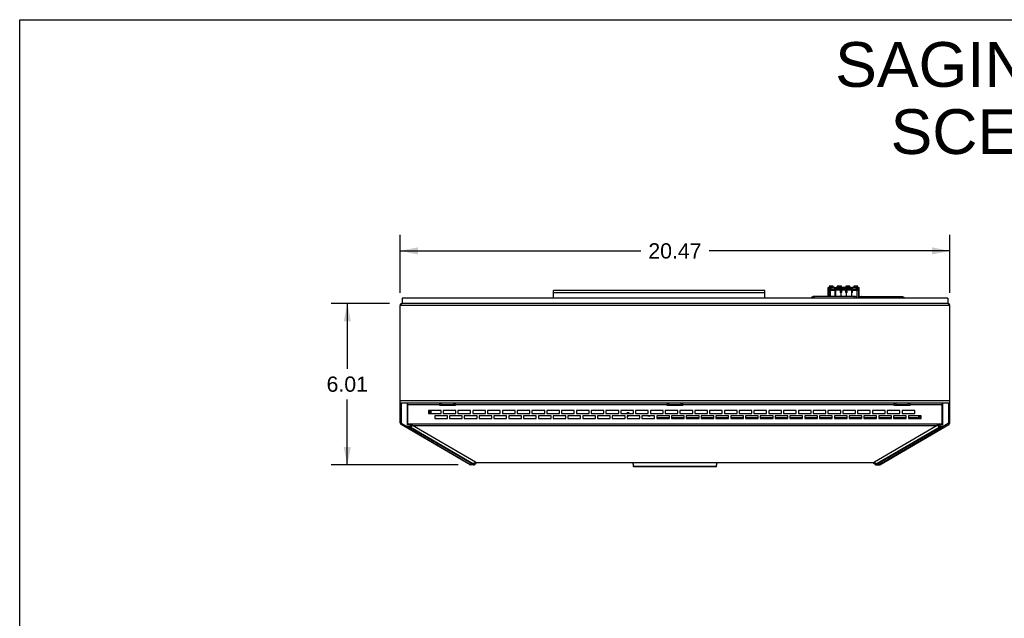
# Model space of a CAD drawing. Header units: inches. Extents: x 0 to 146, y 0 to 57.
# Tile 5 of 13: x 0 to 37, y 34 to 57. Entities that reach past the tile are written whole.
import ezdxf

# ---------------------------------------------------------------- set-up
doc = ezdxf.new("R2010")
doc.units = ezdxf.units.IN
doc.header["$LTSCALE"] = 4.033333
doc.header["$MEASUREMENT"] = 0
doc.layers.get('0').update_dxf_attribs({"linetype": 'CONTINUOUS'})
doc.layers.add('FINGER_GUARD_120MM_AXIAL_P16', color=7, linetype='CONTINUOUS')
doc.layers.add('FINGER_GUARD_120MM_AXIAL_P18', color=7, linetype='CONTINUOUS')
doc.styles.get("Standard").update_dxf_attribs({"font": 'arial.ttf'})
doc.dimstyles.new('DIMSTYLE_1', dxfattribs={"dimtxt": 0.566667, "dimasz": 0.666667, "dimexe": 0.09, "dimexo": 0.07, "dimgap": 0.0425, "dimtad": 0, "dimtih": 1, "dimtoh": 1, "dimzin": 4, "dimdsep": 46, "dimtxsty": 'Standard', "dimblk": '_FILLED', "dimblk1": '_FILLED', "dimblk2": '_FILLED', "dimcen": 0.09, "dimazin": 1, "dimtfac": 1, "dimtofl": 0, "dimtmove": 0, "dimatfit": 3, "dimldrblk": '_FILLED', "dimfxl": 0, "dimtolj": 1, "dimtzin": 4, "dimarcsym": 0})

# ---------------------------------------------------------------- blocks, each defined once
blk = doc.blocks.new('_FILLED')
at = {"color": 0, "linetype": 'ByBlock'}
blk.add_solid([(0, 0), (-1, 0.2), (-1, -0.2)], dxfattribs=at)
blk = doc.blocks.new('*D1')
at = {"color": 2, "linetype": 'Continuous'}
for p, q in [((14.165, 46.492), (14.165, 48.658)), ((34.637, 46.492), (34.637, 48.658)), ((14.165, 48.058), (23.128, 48.058)), ((34.637, 48.058), (25.675, 48.058))]:
    blk.add_line(p, q, dxfattribs=at)
at = {"color": 2, "linetype": 'Continuous', "xscale": 0.6666666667, "yscale": 0.6666666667, "zscale": 0.6666666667, "rotation": 180}
blk.add_blockref('_FILLED', (14.165, 48.058), dxfattribs=at)
at = {"color": 2, "linetype": 'Continuous', "xscale": 0.6666666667, "yscale": 0.6666666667, "zscale": 0.6666666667}
blk.add_blockref('_FILLED', (34.637, 48.058), dxfattribs=at)
at = {"color": 2, "linetype": 'Continuous', "insert": (24.401, 48.341), "char_height": 0.5667, "width": 1.98017, "attachment_point": 2, "line_spacing_factor": 0.9}
blk.add_mtext('20.47', dxfattribs=at)
blk = doc.blocks.new('*D2')
at = {"color": 2, "linetype": 'Continuous'}
for p, q in [((13.777, 46.104), (11.599, 46.104)), ((12.199, 46.104), (12.199, 43.664)), ((12.199, 40.09), (12.199, 42.53)), ((16.324, 40.09), (11.599, 40.09))]:
    blk.add_line(p, q, dxfattribs=at)
at = {"color": 2, "linetype": 'Continuous', "xscale": 0.6666666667, "yscale": 0.6666666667, "zscale": 0.6666666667}
for p, rotation in [((12.199, 46.104), 90), ((12.199, 40.09), 270)]:
    blk.add_blockref('_FILLED', p, dxfattribs=dict(at, rotation=rotation))
at = {"color": 2, "linetype": 'Continuous', "insert": (12.199, 43.38), "char_height": 0.5667, "width": 1.5399, "attachment_point": 2, "line_spacing_factor": 0.9}
blk.add_mtext('6.01', dxfattribs=at)

msp = doc.modelspace()

# ---------------------------------------------------------------- linework, layer by layer
at = {"color": 7, "linetype": 'Continuous'}
for p, q in [((0, 0), (0, 56.667)), ((0, 56.667), (73.333, 56.667)), ((19.874, 46.301), (19.874, 46.577)), ((27.748, 46.577), (19.874, 46.577)), ((27.748, 46.301), (27.748, 46.577)), ((30.106, 46.691), (30.139, 46.691)), ((30.106, 46.356), (30.106, 46.691)), ((30.139, 46.671), (30.106, 46.671)), ((30.106, 46.641), (30.369, 46.641)), ((30.106, 46.632), (30.369, 46.632)), ((30.369, 46.624), (30.106, 46.624)), ((30.106, 46.6), (30.369, 46.6)), ((30.127, 46.356), (30.127, 46.6)), ((30.139, 46.641), (30.139, 46.691)), ((30.144, 46.748), (30.143, 46.641)), ((30.144, 46.748), (30.298, 46.747)), ((30.298, 46.739), (30.144, 46.74)), ((30.169, 46.691), (30.202, 46.691)), ((30.169, 46.356), (30.169, 46.691)), ((30.202, 46.671), (30.169, 46.671)), ((30.189, 46.356), (30.189, 46.6)), ((30.202, 46.691), (30.202, 46.641)), ((30.204, 46.669), (30.202, 46.669)), ((30.204, 46.706), (30.357, 46.706)), ((30.204, 46.706), (30.204, 46.641)), ((30.357, 46.698), (30.204, 46.698)), ((30.297, 46.706), (30.298, 46.747)), ((30.352, 46.6), (30.352, 46.509)), ((30.354, 46.6), (30.354, 46.537)), ((30.357, 46.641), (30.357, 46.706)), ((30.357, 46.691), (30.369, 46.691)), ((30.369, 46.671), (30.357, 46.671)), ((30.36, 46.641), (30.359, 46.691)), ((30.369, 46.694), (30.402, 46.694)), ((30.369, 46.356), (30.369, 46.694)), ((30.402, 46.675), (30.369, 46.675)), ((30.993, 46.645), (30.369, 46.645)), ((30.369, 46.635), (30.993, 46.635)), ((30.993, 46.628), (30.369, 46.628)), ((30.369, 46.604), (30.993, 46.604)), ((30.389, 46.356), (30.389, 46.604)), ((30.402, 46.694), (30.402, 46.645)), ((30.402, 46.691), (30.404, 46.691)), ((30.404, 46.671), (30.402, 46.671)), ((30.404, 46.706), (30.557, 46.706)), ((30.404, 46.706), (30.404, 46.645)), ((30.557, 46.698), (30.404, 46.698)), ((30.406, 46.694), (30.602, 46.694)), ((30.406, 46.694), (30.406, 46.645)), ((30.56, 46.687), (30.406, 46.687)), ((30.444, 46.748), (30.598, 46.747)), ((30.444, 46.748), (30.444, 46.706)), ((30.598, 46.739), (30.444, 46.74)), ((30.552, 46.604), (30.552, 46.513)), ((30.554, 46.604), (30.554, 46.541)), ((30.554, 46.585), (30.608, 46.585)), ((30.557, 46.694), (30.557, 46.706)), ((30.56, 46.687), (30.56, 46.694)), ((30.56, 46.645), (30.56, 46.685)), ((30.602, 46.675), (30.56, 46.675)), ((30.56, 46.675), (30.56, 46.645)), ((30.597, 46.694), (30.598, 46.747)), ((30.602, 46.694), (30.602, 46.645)), ((30.602, 46.691), (30.604, 46.691)), ((30.604, 46.671), (30.602, 46.671)), ((30.604, 46.706), (30.758, 46.706)), ((30.604, 46.706), (30.604, 46.645)), ((30.758, 46.698), (30.604, 46.698)), ((30.606, 46.694), (30.802, 46.694)), ((30.606, 46.694), (30.606, 46.645)), ((30.76, 46.687), (30.606, 46.687)), ((30.608, 46.604), (30.608, 46.541)), ((30.61, 46.513), (30.61, 46.604)), ((30.752, 46.604), (30.752, 46.513)), ((30.754, 46.604), (30.754, 46.541)), ((30.754, 46.584), (30.808, 46.583)), ((30.758, 46.694), (30.758, 46.706)), ((30.76, 46.687), (30.76, 46.694)), ((30.76, 46.645), (30.76, 46.685)), ((30.802, 46.675), (30.76, 46.675)), ((30.76, 46.675), (30.76, 46.645)), ((30.764, 46.747), (30.918, 46.748)), ((30.764, 46.747), (30.764, 46.694)), ((30.918, 46.74), (30.764, 46.739)), ((30.802, 46.694), (30.802, 46.645)), ((30.804, 46.669), (30.802, 46.669)), ((30.804, 46.706), (30.958, 46.706)), ((30.804, 46.645), (30.804, 46.706)), ((30.958, 46.698), (30.804, 46.698)), ((30.806, 46.694), (30.993, 46.694)), ((30.806, 46.694), (30.806, 46.645)), ((30.96, 46.687), (30.806, 46.687)), ((30.808, 46.604), (30.808, 46.541)), ((30.81, 46.513), (30.81, 46.604)), ((30.918, 46.706), (30.918, 46.748)), ((30.958, 46.694), (30.958, 46.706)), ((30.96, 46.687), (30.96, 46.694)), ((30.96, 46.645), (30.96, 46.685)), ((30.993, 46.675), (30.96, 46.675)), ((30.96, 46.675), (30.96, 46.645)), ((30.973, 46.604), (30.973, 46.356)), ((30.993, 46.356), (30.993, 46.694)), ((30.993, 46.691), (31.004, 46.691)), ((31.004, 46.671), (30.993, 46.671)), ((30.993, 46.641), (31.256, 46.641)), ((30.993, 46.632), (31.256, 46.632)), ((31.256, 46.624), (30.993, 46.624)), ((30.993, 46.6), (31.256, 46.6)), ((31.002, 46.691), (31.002, 46.641)), ((31.004, 46.706), (31.158, 46.706)), ((31.004, 46.641), (31.004, 46.706)), ((31.158, 46.698), (31.004, 46.698)), ((31.007, 46.537), (31.007, 46.6)), ((31.01, 46.509), (31.01, 46.6)), ((31.064, 46.747), (31.218, 46.748)), ((31.064, 46.747), (31.064, 46.706)), ((31.218, 46.74), (31.064, 46.739)), ((31.158, 46.641), (31.158, 46.706)), ((31.16, 46.669), (31.158, 46.669)), ((31.159, 46.691), (31.193, 46.691)), ((31.16, 46.641), (31.159, 46.691)), ((31.193, 46.671), (31.159, 46.671)), ((31.173, 46.6), (31.173, 46.301)), ((31.193, 46.301), (31.193, 46.691)), ((31.218, 46.641), (31.218, 46.748)), ((31.222, 46.691), (31.256, 46.691)), ((31.222, 46.691), (31.222, 46.641)), ((31.256, 46.671), (31.222, 46.671)), ((31.234, 46.6), (31.234, 46.301)), ((31.256, 46.301), (31.256, 46.691)), ((14.244, 46.301), (14.244, 46.104)), ((34.559, 46.301), (14.244, 46.301)), ((27.748, 46.498), (19.874, 46.498)), ((30.369, 46.509), (30.352, 46.509)), ((30.369, 46.537), (30.354, 46.537)), ((30.61, 46.513), (30.552, 46.513)), ((30.608, 46.541), (30.554, 46.541)), ((30.573, 46.513), (30.573, 46.356)), ((30.589, 46.356), (30.589, 46.513)), ((30.81, 46.513), (30.752, 46.513)), ((30.808, 46.541), (30.754, 46.541)), ((30.773, 46.513), (30.773, 46.356)), ((30.789, 46.356), (30.789, 46.513)), ((31.007, 46.537), (30.993, 46.537)), ((31.01, 46.509), (30.993, 46.509)), ((34.559, 46.301), (34.559, 46.104)), ((14.165, 46.025), (14.175, 46.041)), ((14.165, 41.661), (14.165, 46.025)), ((34.637, 46.025), (14.165, 46.025)), ((14.175, 46.041), (14.185, 46.055)), ((34.559, 46.104), (14.244, 46.104)), ((34.618, 46.055), (34.628, 46.041)), ((34.628, 46.041), (34.637, 46.025)), ((34.637, 41.661), (34.637, 46.025)), ((14.165, 42.482), (34.637, 42.482)), ((14.165, 42.403), (34.637, 42.403)), ((14.204, 42.403), (14.204, 41.661)), ((14.438, 41.567), (14.438, 42.403)), ((14.45, 42.364), (14.438, 42.364)), ((14.438, 42.344), (14.45, 42.344)), ((14.438, 42.305), (14.45, 42.305)), ((14.45, 41.587), (14.45, 42.403)), ((15.641, 42.324), (14.45, 42.324)), ((15.641, 42.305), (15.641, 42.403)), ((15.71, 42.364), (15.641, 42.364)), ((16.232, 42.305), (15.641, 42.305)), ((15.71, 42.344), (15.71, 42.403)), ((15.71, 42.344), (16.163, 42.344)), ((16.163, 42.344), (16.163, 42.403)), ((16.232, 42.364), (16.163, 42.364)), ((16.232, 42.305), (16.232, 42.403)), ((24.106, 42.324), (16.232, 42.324)), ((24.106, 42.305), (24.106, 42.403)), ((24.175, 42.364), (24.106, 42.364)), ((24.697, 42.305), (24.106, 42.305)), ((24.175, 42.344), (24.175, 42.403)), ((24.175, 42.344), (24.628, 42.344)), ((24.628, 42.344), (24.628, 42.403)), ((24.697, 42.364), (24.628, 42.364)), ((24.697, 42.305), (24.697, 42.403)), ((32.571, 42.324), (24.697, 42.324)), ((32.571, 42.305), (32.571, 42.403)), ((32.639, 42.364), (32.571, 42.364)), ((33.161, 42.305), (32.571, 42.305)), ((32.639, 42.344), (32.639, 42.403)), ((32.639, 42.344), (33.092, 42.344)), ((33.092, 42.344), (33.092, 42.403)), ((33.161, 42.364), (33.092, 42.364)), ((33.161, 42.305), (33.161, 42.403)), ((34.353, 42.324), (33.161, 42.324)), ((34.353, 41.587), (34.353, 42.403)), ((34.353, 42.364), (34.365, 42.364)), ((34.353, 42.344), (34.365, 42.344)), ((34.353, 42.305), (34.365, 42.305)), ((34.365, 42.403), (34.365, 41.567)), ((34.598, 41.661), (34.598, 42.403)), ((15.219, 42.109), (15.219, 42.001)), ((15.691, 42.109), (15.219, 42.109)), ((15.219, 42.001), (15.691, 42.001)), ((15.248, 42.001), (15.248, 42.109)), ((15.267, 42.109), (15.267, 42.001)), ((15.307, 42.109), (15.307, 42.001)), ((15.315, 42.109), (15.315, 42.001)), ((15.455, 41.922), (15.455, 41.814)), ((15.928, 41.922), (15.455, 41.922)), ((15.455, 41.814), (15.928, 41.814)), ((15.691, 42.001), (15.691, 42.109)), ((15.77, 42.109), (15.77, 42.001)), ((16.243, 42.109), (15.77, 42.109)), ((15.77, 42.001), (16.243, 42.001)), ((15.928, 41.814), (15.928, 41.922)), ((16.006, 41.922), (16.006, 41.814)), ((16.479, 41.922), (16.006, 41.922)), ((16.006, 41.814), (16.479, 41.814)), ((16.243, 42.001), (16.243, 42.109)), ((16.321, 42.109), (16.321, 42.001)), ((16.794, 42.109), (16.321, 42.109)), ((16.321, 42.001), (16.794, 42.001)), ((16.479, 41.814), (16.479, 41.922)), ((16.558, 41.922), (16.558, 41.814)), ((17.03, 41.922), (16.558, 41.922)), ((16.558, 41.814), (17.03, 41.814)), ((16.794, 42.001), (16.794, 42.109)), ((16.873, 42.109), (16.873, 42.001)), ((17.345, 42.109), (16.873, 42.109)), ((16.873, 42.001), (17.345, 42.001)), ((17.03, 41.814), (17.03, 41.922)), ((17.109, 41.922), (17.109, 41.814)), ((17.581, 41.922), (17.109, 41.922)), ((17.109, 41.814), (17.581, 41.814)), ((17.345, 42.001), (17.345, 42.109)), ((17.424, 42.109), (17.424, 42.001)), ((17.896, 42.109), (17.424, 42.109)), ((17.424, 42.001), (17.896, 42.001)), ((17.581, 41.814), (17.581, 41.922)), ((17.66, 41.922), (17.66, 41.814)), ((18.132, 41.922), (17.66, 41.922)), ((17.66, 41.814), (18.132, 41.814)), ((17.896, 42.001), (17.896, 42.109)), ((17.975, 42.109), (17.975, 42.001)), ((18.447, 42.109), (17.975, 42.109)), ((17.975, 42.001), (18.447, 42.001)), ((18.132, 41.814), (18.132, 41.922)), ((18.211, 41.922), (18.211, 41.814)), ((18.684, 41.922), (18.211, 41.922)), ((18.211, 41.814), (18.684, 41.814)), ((18.447, 42.001), (18.447, 42.109)), ((18.526, 42.109), (18.526, 42.001)), ((18.999, 42.109), (18.526, 42.109)), ((18.526, 42.001), (18.999, 42.001)), ((18.684, 41.814), (18.684, 41.922)), ((18.762, 41.922), (18.762, 41.814)), ((19.235, 41.922), (18.762, 41.922)), ((18.762, 41.814), (19.235, 41.814)), ((18.999, 42.001), (18.999, 42.109)), ((19.077, 42.109), (19.077, 42.001)), ((19.55, 42.109), (19.077, 42.109)), ((19.077, 42.001), (19.55, 42.001)), ((19.235, 41.814), (19.235, 41.922)), ((19.314, 41.922), (19.314, 41.814)), ((19.786, 41.922), (19.314, 41.922)), ((19.314, 41.814), (19.786, 41.814)), ((19.55, 42.001), (19.55, 42.109)), ((19.628, 42.109), (19.628, 42.001)), ((20.101, 42.109), (19.628, 42.109)), ((19.628, 42.001), (20.101, 42.001)), ((19.786, 41.814), (19.786, 41.922)), ((19.865, 41.922), (19.865, 41.814)), ((20.337, 41.922), (19.865, 41.922)), ((19.865, 41.814), (20.337, 41.814)), ((20.101, 42.001), (20.101, 42.109)), ((20.18, 42.109), (20.18, 42.001)), ((20.652, 42.109), (20.18, 42.109)), ((20.18, 42.001), (20.652, 42.001)), ((20.337, 41.814), (20.337, 41.922)), ((20.416, 41.922), (20.416, 41.814)), ((20.888, 41.922), (20.416, 41.922)), ((20.416, 41.814), (20.888, 41.814)), ((20.652, 42.001), (20.652, 42.109)), ((20.731, 42.109), (20.731, 42.001)), ((21.203, 42.109), (20.731, 42.109)), ((20.731, 42.001), (21.203, 42.001)), ((20.888, 41.814), (20.888, 41.922)), ((20.967, 41.922), (20.967, 41.814)), ((21.44, 41.922), (20.967, 41.922)), ((20.967, 41.814), (21.44, 41.814)), ((21.203, 42.001), (21.203, 42.109)), ((21.282, 42.109), (21.282, 42.001)), ((21.754, 42.109), (21.282, 42.109)), ((21.282, 42.001), (21.754, 42.001)), ((21.44, 41.814), (21.44, 41.922)), ((21.518, 41.922), (21.518, 41.814)), ((21.991, 41.922), (21.518, 41.922)), ((21.518, 41.814), (21.991, 41.814)), ((21.754, 42.001), (21.754, 42.109)), ((21.833, 42.109), (21.833, 42.001)), ((22.306, 42.109), (21.833, 42.109)), ((21.833, 42.001), (22.306, 42.001)), ((21.991, 41.814), (21.991, 41.922)), ((22.069, 41.922), (22.069, 41.814)), ((22.542, 41.922), (22.069, 41.922)), ((22.069, 41.814), (22.542, 41.814)), ((22.306, 42.001), (22.306, 42.109)), ((22.384, 42.109), (22.384, 42.001)), ((22.857, 42.109), (22.384, 42.109)), ((22.384, 42.001), (22.857, 42.001)), ((22.542, 41.814), (22.542, 41.922)), ((22.621, 41.922), (22.621, 41.814)), ((23.093, 41.922), (22.621, 41.922)), ((22.621, 41.814), (23.093, 41.814)), ((22.857, 42.001), (22.857, 42.109)), ((22.936, 42.109), (22.936, 42.001)), ((23.408, 42.109), (22.936, 42.109)), ((22.936, 42.001), (23.408, 42.001)), ((23.093, 41.814), (23.093, 41.922)), ((23.644, 41.922), (23.172, 41.922)), ((23.172, 41.922), (23.172, 41.814)), ((23.172, 41.814), (23.644, 41.814)), ((23.408, 42.001), (23.408, 42.109)), ((23.487, 42.109), (23.487, 42.001)), ((23.959, 42.109), (23.487, 42.109)), ((23.487, 42.001), (23.959, 42.001)), ((23.644, 41.814), (23.644, 41.922)), ((24.195, 41.922), (23.723, 41.922)), ((23.723, 41.922), (23.723, 41.814)), ((23.723, 41.852), (24.195, 41.852)), ((23.723, 41.814), (24.195, 41.814)), ((23.752, 41.852), (23.752, 41.814)), ((23.959, 42.001), (23.959, 42.109)), ((24.51, 42.109), (24.038, 42.109)), ((24.038, 42.109), (24.038, 42.001)), ((24.038, 42.001), (24.51, 42.001)), ((24.195, 41.814), (24.195, 41.922)), ((24.747, 41.922), (24.274, 41.922)), ((24.274, 41.922), (24.274, 41.814)), ((24.274, 41.852), (24.747, 41.852)), ((24.274, 41.814), (24.747, 41.814)), ((24.51, 42.001), (24.51, 42.109)), ((25.062, 42.109), (24.589, 42.109)), ((24.589, 42.109), (24.589, 42.001)), ((24.589, 42.001), (25.062, 42.001)), ((24.747, 41.814), (24.747, 41.922)), ((25.298, 41.922), (24.825, 41.922)), ((24.825, 41.922), (24.825, 41.814)), ((24.825, 41.852), (25.298, 41.852)), ((24.825, 41.814), (25.298, 41.814)), ((25.062, 42.001), (25.062, 42.109)), ((25.613, 42.109), (25.14, 42.109)), ((25.14, 42.109), (25.14, 42.001)), ((25.14, 42.001), (25.613, 42.001)), ((25.298, 41.814), (25.298, 41.922)), ((25.849, 41.922), (25.377, 41.922)), ((25.377, 41.922), (25.377, 41.814)), ((25.377, 41.852), (25.849, 41.852)), ((25.377, 41.814), (25.849, 41.814)), ((25.613, 42.001), (25.613, 42.109)), ((26.164, 42.109), (25.691, 42.109)), ((25.691, 42.109), (25.691, 42.001)), ((25.691, 42.001), (26.164, 42.001)), ((25.849, 41.814), (25.849, 41.922)), ((26.4, 41.922), (25.928, 41.922)), ((25.928, 41.922), (25.928, 41.814)), ((25.928, 41.852), (26.4, 41.852)), ((25.928, 41.814), (26.4, 41.814)), ((26.164, 42.001), (26.164, 42.109)), ((26.715, 42.109), (26.243, 42.109)), ((26.243, 42.109), (26.243, 42.001)), ((26.243, 42.001), (26.715, 42.001)), ((26.4, 41.814), (26.4, 41.922)), ((26.951, 41.922), (26.479, 41.922)), ((26.479, 41.922), (26.479, 41.814)), ((26.479, 41.852), (26.951, 41.852)), ((26.479, 41.814), (26.951, 41.814)), ((26.715, 42.001), (26.715, 42.109)), ((27.266, 42.109), (26.794, 42.109)), ((26.794, 42.109), (26.794, 42.001)), ((26.794, 42.001), (27.266, 42.001)), ((26.951, 41.814), (26.951, 41.922)), ((27.503, 41.922), (27.03, 41.922)), ((27.03, 41.922), (27.03, 41.814)), ((27.03, 41.852), (27.503, 41.852)), ((27.03, 41.814), (27.503, 41.814)), ((27.266, 42.001), (27.266, 42.109)), ((27.817, 42.109), (27.345, 42.109)), ((27.345, 42.109), (27.345, 42.001)), ((27.345, 42.001), (27.817, 42.001)), ((27.503, 41.814), (27.503, 41.922)), ((28.054, 41.922), (27.581, 41.922)), ((27.581, 41.922), (27.581, 41.814)), ((27.581, 41.852), (28.054, 41.852)), ((27.581, 41.814), (28.054, 41.814)), ((27.817, 42.001), (27.817, 42.109)), ((28.369, 42.109), (27.896, 42.109)), ((27.896, 42.109), (27.896, 42.001)), ((27.896, 42.001), (28.369, 42.001)), ((28.054, 41.814), (28.054, 41.922)), ((28.605, 41.922), (28.132, 41.922)), ((28.132, 41.922), (28.132, 41.814)), ((28.132, 41.852), (28.605, 41.852)), ((28.132, 41.814), (28.605, 41.814)), ((28.369, 42.001), (28.369, 42.109)), ((28.92, 42.109), (28.447, 42.109)), ((28.447, 42.109), (28.447, 42.001)), ((28.447, 42.001), (28.92, 42.001)), ((28.605, 41.814), (28.605, 41.922)), ((29.156, 41.922), (28.684, 41.922)), ((28.684, 41.922), (28.684, 41.814)), ((28.684, 41.852), (29.156, 41.852)), ((28.684, 41.814), (29.156, 41.814)), ((28.92, 42.001), (28.92, 42.109)), ((29.471, 42.109), (28.999, 42.109)), ((28.999, 42.109), (28.999, 42.001)), ((28.999, 42.001), (29.471, 42.001)), ((29.156, 41.814), (29.156, 41.922)), ((29.707, 41.922), (29.235, 41.922)), ((29.235, 41.922), (29.235, 41.814)), ((29.235, 41.852), (29.707, 41.852)), ((29.235, 41.814), (29.707, 41.814)), ((29.471, 42.001), (29.471, 42.109)), ((30.022, 42.109), (29.55, 42.109)), ((29.55, 42.109), (29.55, 42.001)), ((29.55, 42.001), (30.022, 42.001)), ((29.707, 41.814), (29.707, 41.922)), ((30.258, 41.922), (29.786, 41.922)), ((29.786, 41.922), (29.786, 41.814)), ((29.786, 41.852), (30.258, 41.852)), ((29.786, 41.814), (30.258, 41.814)), ((30.022, 42.001), (30.022, 42.109)), ((30.573, 42.109), (30.101, 42.109)), ((30.101, 42.109), (30.101, 42.001)), ((30.101, 42.001), (30.573, 42.001)), ((30.258, 41.814), (30.258, 41.922)), ((30.81, 41.922), (30.337, 41.922)), ((30.337, 41.922), (30.337, 41.814)), ((30.337, 41.852), (30.81, 41.852)), ((30.337, 41.814), (30.81, 41.814)), ((30.573, 42.001), (30.573, 42.109)), ((31.125, 42.109), (30.652, 42.109)), ((30.652, 42.109), (30.652, 42.001)), ((30.652, 42.001), (31.125, 42.001)), ((30.81, 41.814), (30.81, 41.922)), ((31.361, 41.922), (30.888, 41.922)), ((30.888, 41.922), (30.888, 41.814)), ((30.888, 41.852), (31.361, 41.852)), ((30.888, 41.814), (31.361, 41.814)), ((31.125, 42.001), (31.125, 42.109)), ((31.676, 42.109), (31.203, 42.109)), ((31.203, 42.109), (31.203, 42.001)), ((31.203, 42.001), (31.676, 42.001)), ((31.361, 41.814), (31.361, 41.922)), ((31.912, 41.922), (31.44, 41.922)), ((31.44, 41.922), (31.44, 41.814)), ((31.44, 41.852), (31.912, 41.852)), ((31.44, 41.814), (31.912, 41.814)), ((31.676, 42.001), (31.676, 42.109)), ((32.227, 42.109), (31.754, 42.109)), ((31.754, 42.109), (31.754, 42.001)), ((31.754, 42.001), (32.227, 42.001)), ((31.912, 41.814), (31.912, 41.922)), ((32.463, 41.922), (31.991, 41.922)), ((31.991, 41.922), (31.991, 41.814)), ((31.991, 41.852), (32.463, 41.852)), ((31.991, 41.814), (32.463, 41.814)), ((32.227, 42.001), (32.227, 42.109)), ((32.778, 42.109), (32.306, 42.109)), ((32.306, 42.109), (32.306, 42.001)), ((32.306, 42.001), (32.778, 42.001)), ((32.463, 41.814), (32.463, 41.922)), ((33.014, 41.922), (32.542, 41.922)), ((32.542, 41.922), (32.542, 41.814)), ((32.542, 41.852), (33.014, 41.852)), ((32.542, 41.814), (33.014, 41.814)), ((32.778, 42.001), (32.778, 42.109)), ((33.329, 42.109), (32.857, 42.109)), ((32.857, 42.109), (32.857, 42.001)), ((32.857, 42.001), (33.329, 42.001)), ((33.014, 41.814), (33.014, 41.922)), ((33.565, 41.922), (33.093, 41.922)), ((33.093, 41.922), (33.093, 41.814)), ((33.093, 41.852), (33.488, 41.852)), ((33.093, 41.814), (33.565, 41.814)), ((33.329, 42.001), (33.329, 42.109)), ((33.488, 41.814), (33.488, 41.922)), ((33.496, 41.922), (33.496, 41.813)), ((33.496, 41.852), (33.535, 41.852)), ((33.535, 41.814), (33.535, 41.922)), ((33.555, 41.922), (33.555, 41.814)), ((33.565, 41.814), (33.565, 41.922)), ((14.165, 41.661), (14.204, 41.661)), ((14.224, 41.627), (14.204, 41.593)), ((16.771, 40.096), (14.204, 41.593)), ((14.419, 41.513), (14.224, 41.627)), ((14.399, 41.479), (14.419, 41.513)), ((14.419, 41.513), (14.419, 41.478)), ((14.419, 41.513), (14.541, 41.513)), ((16.766, 40.109), (14.419, 41.478)), ((14.419, 41.478), (14.541, 41.478)), ((14.595, 41.567), (14.438, 41.567)), ((14.45, 41.617), (34.353, 41.617)), ((14.45, 41.567), (14.45, 41.583)), ((14.455, 41.567), (14.453, 41.57)), ((14.595, 41.567), (14.541, 41.513)), ((14.541, 41.478), (14.541, 41.513)), ((14.541, 41.513), (14.562, 41.493)), ((14.541, 41.478), (16.883, 40.112)), ((14.562, 41.492), (14.63, 41.561)), ((14.562, 41.492), (16.904, 40.127)), ((16.972, 40.195), (14.63, 41.561)), ((34.146, 41.546), (14.656, 41.546)), ((34.172, 41.561), (31.831, 40.195)), ((31.899, 40.127), (34.241, 41.492)), ((31.92, 40.112), (34.261, 41.478)), ((32.031, 40.096), (34.598, 41.593)), ((34.384, 41.478), (32.037, 40.109)), ((34.173, 41.561), (34.241, 41.492)), ((34.365, 41.567), (34.208, 41.567)), ((34.261, 41.513), (34.208, 41.567)), ((34.241, 41.493), (34.261, 41.513)), ((34.261, 41.513), (34.384, 41.513)), ((34.261, 41.513), (34.261, 41.478)), ((34.261, 41.478), (34.384, 41.478)), ((34.352, 41.583), (34.352, 41.567)), ((34.579, 41.627), (34.384, 41.513)), ((34.384, 41.513), (34.404, 41.479)), ((34.384, 41.478), (34.384, 41.513)), ((34.598, 41.593), (34.579, 41.627)), ((34.598, 41.661), (34.637, 41.661)), ((16.766, 40.109), (16.774, 40.103)), ((16.888, 40.109), (16.766, 40.109)), ((16.922, 40.09), (16.791, 40.09)), ((16.972, 40.195), (16.904, 40.127)), ((16.944, 40.102), (16.949, 40.102)), ((17.017, 40.169), (16.949, 40.102)), ((16.994, 40.176), (31.808, 40.176)), ((31.802, 40.169), (17, 40.169)), ((22.831, 40.169), (22.848, 40.037)), ((22.867, 40.037), (22.851, 40.169)), ((22.867, 40.037), (25.935, 40.037)), ((22.867, 40.037), (22.867, 40.019)), ((25.935, 40.019), (22.867, 40.019)), ((25.952, 40.169), (25.935, 40.037)), ((25.935, 40.019), (25.935, 40.037)), ((25.955, 40.037), (25.971, 40.169)), ((31.853, 40.102), (31.786, 40.169)), ((31.899, 40.127), (31.831, 40.195)), ((31.858, 40.102), (31.853, 40.102)), ((31.881, 40.09), (32.012, 40.09)), ((32.037, 40.109), (31.915, 40.109)), ((32.012, 40.09), (32.037, 40.109))]:
    msp.add_line(p, q, dxfattribs=at)
for points in [[(14.185, 46.055), (14.195, 46.069), (14.204, 46.081)], [(14.204, 46.081), (14.214, 46.091), (14.224, 46.098), (14.234, 46.102), (14.244, 46.104)], [(34.559, 46.104), (34.569, 46.102), (34.578, 46.098), (34.588, 46.091), (34.598, 46.081)], [(34.598, 46.081), (34.608, 46.069), (34.618, 46.055)], [(14.419, 41.478), (14.415, 41.477), (14.412, 41.476), (14.408, 41.477), (14.405, 41.477), (14.402, 41.478), (14.399, 41.479)], [(14.453, 41.57), (14.451, 41.578), (14.45, 41.587)], [(14.562, 41.493), (14.559, 41.489), (14.556, 41.486), (14.552, 41.483), (14.549, 41.481), (14.545, 41.479), (14.541, 41.478)], [(34.261, 41.478), (34.258, 41.479), (34.254, 41.481), (34.25, 41.483), (34.247, 41.486), (34.244, 41.489), (34.241, 41.493)], [(34.353, 41.587), (34.351, 41.578), (34.349, 41.57), (34.348, 41.567)], [(34.404, 41.479), (34.401, 41.478), (34.398, 41.477), (34.394, 41.477), (34.391, 41.476), (34.387, 41.477), (34.384, 41.478)], [(16.746, 40.11), (16.749, 40.109), (16.752, 40.108), (16.755, 40.107), (16.759, 40.107), (16.762, 40.108), (16.766, 40.109)], [(16.774, 40.103), (16.785, 40.094), (16.788, 40.092), (16.79, 40.091), (16.791, 40.09)], [(16.883, 40.112), (16.886, 40.113), (16.89, 40.115), (16.894, 40.117), (16.897, 40.12), (16.9, 40.123), (16.903, 40.127)], [(16.883, 40.112), (16.884, 40.111), (16.884, 40.111), (16.885, 40.11), (16.886, 40.11), (16.887, 40.109), (16.888, 40.109)], [(16.91, 40.123), (16.906, 40.119), (16.903, 40.116), (16.899, 40.114), (16.896, 40.112), (16.892, 40.11), (16.888, 40.109)], [(16.888, 40.109), (16.894, 40.103), (16.9, 40.098), (16.905, 40.095), (16.909, 40.092), (16.913, 40.091), (16.917, 40.09)], [(16.903, 40.127), (16.905, 40.126), (16.906, 40.125), (16.907, 40.125), (16.908, 40.124), (16.909, 40.123)], [(16.909, 40.123), (16.917, 40.117), (16.924, 40.112), (16.93, 40.108), (16.935, 40.105), (16.94, 40.103), (16.944, 40.102)], [(16.944, 40.102), (16.941, 40.099), (16.936, 40.096), (16.932, 40.093), (16.927, 40.092), (16.922, 40.091), (16.917, 40.09)], [(17, 40.169), (16.999, 40.169), (16.997, 40.169), (16.996, 40.17), (16.996, 40.171), (16.995, 40.172), (16.994, 40.173)], [(22.848, 40.037), (22.848, 40.036), (22.849, 40.036), (22.851, 40.036), (22.854, 40.036), (22.857, 40.036), (22.86, 40.036), (22.864, 40.036), (22.867, 40.037)], [(25.935, 40.037), (25.939, 40.036), (25.942, 40.036), (25.946, 40.036), (25.949, 40.036), (25.951, 40.036), (25.953, 40.036), (25.954, 40.036), (25.955, 40.037)], [(31.802, 40.169), (31.804, 40.169), (31.805, 40.169), (31.806, 40.17), (31.807, 40.171), (31.808, 40.172), (31.808, 40.173)], [(31.885, 40.117), (31.879, 40.112), (31.873, 40.108), (31.868, 40.105), (31.863, 40.103), (31.858, 40.102)], [(31.886, 40.09), (31.881, 40.091), (31.876, 40.092), (31.871, 40.093), (31.866, 40.096), (31.862, 40.099), (31.858, 40.102)], [(31.899, 40.127), (31.898, 40.126), (31.897, 40.125), (31.896, 40.125), (31.895, 40.124), (31.894, 40.123), (31.885, 40.117)], [(31.886, 40.09), (31.889, 40.091), (31.893, 40.092)], [(31.915, 40.109), (31.911, 40.11), (31.907, 40.112), (31.903, 40.114), (31.9, 40.116), (31.896, 40.119), (31.893, 40.123)], [(31.893, 40.092), (31.898, 40.095), (31.903, 40.098), (31.908, 40.103), (31.915, 40.109)], [(31.899, 40.127), (31.902, 40.123), (31.905, 40.12), (31.909, 40.117), (31.912, 40.115), (31.916, 40.113), (31.92, 40.112)], [(31.915, 40.109), (31.916, 40.109), (31.916, 40.11), (31.917, 40.11), (31.918, 40.111), (31.919, 40.111), (31.92, 40.112)], [(32.037, 40.109), (32.04, 40.108), (32.044, 40.107), (32.047, 40.107), (32.051, 40.108), (32.054, 40.109), (32.057, 40.11)]]:
    msp.add_lwpolyline(points, dxfattribs=at)
for centre, radius, start, end in [((14.244, 46.025), 0.0787, 90, 180), ((34.559, 46.025), 0.0787, 0, 90), ((22.649, 41.97), 0.063, 29.6093, 150.3955), ((22.649, 41.97), 0.063, 256.9201, 295.3027), ((23.437, 41.97), 0.063, 117.2251, 150.3955), ((23.437, 41.97), 0.063, 229.5469, 310.4007), ((23.437, 41.97), 0.063, 29.6093, 37.0872), ((14.244, 41.661), 0.0787, 180, 239.7436), ((14.244, 41.661), 0.0394, 180, 239.7436), ((34.559, 41.661), 0.0394, 300.2564, 360), ((34.559, 41.661), 0.0787, 300.2564, 360), ((16.791, 40.13), 0.0394, 239.7436, 270), ((16.922, 40.13), 0.0394, 270, 315), ((22.867, 40.039), 0.0197, 187.125, 270), ((25.935, 40.039), 0.0197, 270, 352.875), ((31.881, 40.13), 0.0394, 225, 270), ((32.012, 40.13), 0.0394, 270, 300.2564)]:
    msp.add_arc(centre, radius, start, end, dxfattribs=at)
for centre, major_axis, start_param, end_param in [((14.576, 41.549), (0.0586, 0.0063), 0.379915, 1.220677), ((34.226, 41.549), (0.0586, -0.0063), 1.920916, 2.761678), ((16.703, 40.134), (0.293, 0.031), 6.369076, 6.6631), ((32.099, 40.134), (0.293, -0.031), 2.761678, 3.055702)]:
    msp.add_ellipse(centre, major_axis=major_axis, ratio=0.294295, start_param=start_param, end_param=end_param, dxfattribs=at)
at = {"layer": 'FINGER_GUARD_120MM_AXIAL_P16', "color": 7, "linetype": 'Continuous'}
for p, q in [((31.299, 46.356), (32.863, 46.356)), ((32.934, 46.321), (32.942, 46.311)), ((32.942, 46.311), (32.949, 46.301))]:
    msp.add_line(p, q, dxfattribs=at)
for points in [[(31.356, 46.356), (31.352, 46.355), (31.348, 46.354), (31.344, 46.351), (31.34, 46.348), (31.337, 46.343), (31.335, 46.338), (31.333, 46.333), (31.332, 46.327), (31.331, 46.32)], [(31.331, 46.32), (31.332, 46.314), (31.333, 46.308), (31.335, 46.303), (31.336, 46.301)], [(32.838, 46.32), (32.838, 46.326), (32.839, 46.331), (32.841, 46.337), (32.843, 46.341), (32.845, 46.346), (32.848, 46.349), (32.852, 46.352), (32.855, 46.354), (32.859, 46.355), (32.863, 46.356)], [(32.842, 46.301), (32.841, 46.304), (32.839, 46.31), (32.838, 46.315), (32.838, 46.32)], [(32.863, 46.356), (32.874, 46.355), (32.885, 46.353), (32.895, 46.35), (32.906, 46.345), (32.916, 46.338), (32.925, 46.33), (32.934, 46.321)], [(32.931, 46.315), (32.926, 46.315), (32.921, 46.314), (32.915, 46.312), (32.91, 46.309), (32.904, 46.306), (32.899, 46.302), (32.898, 46.301)], [(32.942, 46.311), (32.941, 46.312), (32.939, 46.313), (32.938, 46.314), (32.936, 46.315), (32.933, 46.315), (32.931, 46.315)]]:
    msp.add_lwpolyline(points, dxfattribs=at)
msp.add_arc((31.299, 46.32), 0.0354, 90, 213.8908, dxfattribs=at)
at = {"layer": 'FINGER_GUARD_120MM_AXIAL_P18', "color": 7, "linetype": 'Continuous'}
for p, q in [((29.482, 46.311), (29.476, 46.301)), ((29.49, 46.321), (29.482, 46.311)), ((31.126, 46.356), (29.562, 46.356))]:
    msp.add_line(p, q, dxfattribs=at)
for points in [[(29.494, 46.315), (29.489, 46.315), (29.486, 46.314), (29.483, 46.312), (29.482, 46.311)], [(29.562, 46.356), (29.551, 46.355), (29.54, 46.353), (29.529, 46.349), (29.519, 46.344), (29.509, 46.338), (29.499, 46.33), (29.49, 46.321)], [(29.512, 46.311), (29.508, 46.312), (29.505, 46.313), (29.502, 46.314), (29.499, 46.315), (29.496, 46.315), (29.494, 46.315)], [(29.527, 46.301), (29.522, 46.304), (29.517, 46.308), (29.512, 46.311)], [(29.562, 46.356), (29.565, 46.355), (29.569, 46.354), (29.573, 46.352), (29.576, 46.349), (29.579, 46.345), (29.582, 46.341), (29.584, 46.336), (29.585, 46.331), (29.586, 46.326), (29.587, 46.32)], [(29.587, 46.32), (29.586, 46.315), (29.585, 46.309), (29.584, 46.304), (29.582, 46.301)], [(31.093, 46.32), (31.093, 46.326), (31.092, 46.332), (31.09, 46.338), (31.087, 46.343), (31.084, 46.347), (31.081, 46.351), (31.077, 46.354), (31.072, 46.355), (31.068, 46.356)], [(31.089, 46.301), (31.09, 46.303), (31.092, 46.308), (31.093, 46.314), (31.093, 46.32)]]:
    msp.add_lwpolyline(points, dxfattribs=at)
msp.add_arc((31.126, 46.32), 0.0354, 326.3901, 90, dxfattribs=at)

# ---------------------------------------------------------------- texts
at = {"color": 2, "linetype": 'Continuous', "insert": (51.453, 55.833), "char_height": 1.66667, "width": 42.09418, "attachment_point": 2, "line_spacing_factor": 0.9}
msp.add_mtext('SAGINAW CONTROL & ENGINEERING\\PSCE-NG1870B230V  SHEET 1 OF 2', dxfattribs=at)

# ---------------------------------------------------------------- dimensions: what is measured, and where the dimension line sits
at = {"color": 2, "linetype": 'Continuous'}
for base, p1, p2, angle, picture, middle in [((14.165, 48.058), (34.637, 46.422), (14.165, 46.422), 180, '*D1', (24.394, 48.054)), ((12.199, 40.09), (13.847, 46.104), (16.394, 40.09), 270, '*D2', (12.14, 43.094))]:
    dim = msp.add_linear_dim(base=base, p1=p1, p2=p2, angle=angle, dimstyle='DIMSTYLE_1', dxfattribs=at)
    dim.commit()
    dim.dimension.update_dxf_attribs({"geometry": picture, "text_midpoint": middle, "dimtype": 160})

doc.saveas('drawing.dxf')
